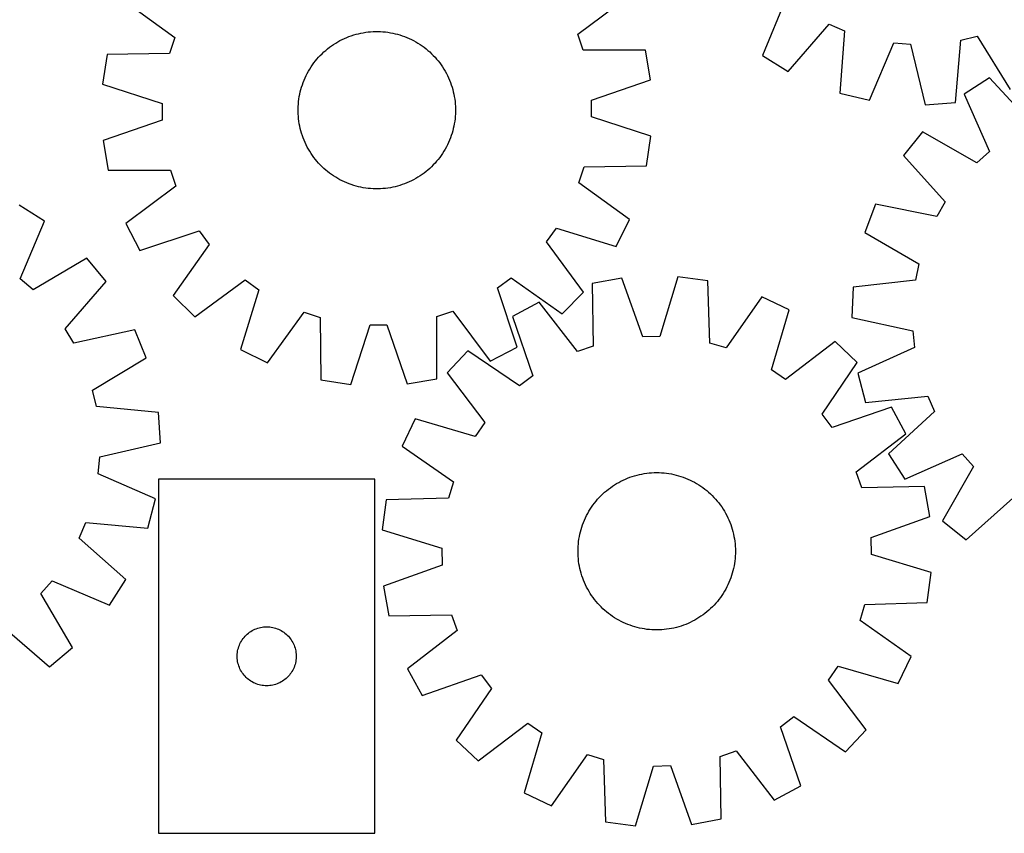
# Model space of a CAD drawing. Header units: millimetres. Extents: x 7 to 1493, y 7 to 2993.
# Tile 6 of 13: x 326 to 827, y 2116 to 2529. Entities that reach past the tile are written whole.
import ezdxf

# ---------------------------------------------------------------- set-up
doc = ezdxf.new("R2010")
doc.units = ezdxf.units.MM
doc.layers.add('CUT', color=7, linetype='CONTINUOUS', true_color=0x000000)

msp = doc.modelspace()

# ---------------------------------------------------------------- linework, layer by layer
at = {"layer": 'CUT'}
for p, q in [((379.50268, 2538.935941), (405.245763, 2520.327652)), ((610.140291, 2521.954712), (635.584611, 2540.969478)), ((716.04444, 2540.479669), (703.982267, 2511.09466)), ((499.878262, 2522.514599), (501.112569, 2522.750166)), ((501.112569, 2522.750166), (502.353667, 2522.946847)), ((502.353667, 2522.946847), (503.60033, 2523.104448)), ((503.60033, 2523.104448), (504.851329, 2523.222811)), ((504.851329, 2523.222811), (506.105428, 2523.301822)), ((506.105428, 2523.301822), (507.361389, 2523.341401)), ((507.361389, 2523.341401), (508.617975, 2523.34151)), ((508.617975, 2523.34151), (509.873944, 2523.302149)), ((509.873944, 2523.302149), (511.128056, 2523.223356)), ((511.128056, 2523.223356), (512.379075, 2523.10521)), ((512.379075, 2523.10521), (513.625766, 2522.947826)), ((513.625766, 2522.947826), (514.866897, 2522.751361)), ((514.866897, 2522.751361), (516.101246, 2522.516007)), ((717.082244, 2503.024893), (737.900512, 2527.016026)), ((737.900512, 2527.016026), (745.814497, 2523.716299)), ((745.814497, 2523.716299), (743.423155, 2492.042078)), ((405.245763, 2520.327652), (402.660983, 2512.152183)), ((487.090251, 2517.450183), (488.171791, 2518.08993)), ((488.171791, 2518.08993), (489.272893, 2518.695391)), ((489.272893, 2518.695391), (490.392469, 2519.265966)), ((490.392469, 2519.265966), (491.529415, 2519.801092)), ((491.529415, 2519.801092), (492.682609, 2520.300243)), ((492.682609, 2520.300243), (493.850912, 2520.762924)), ((493.850912, 2520.762924), (495.033172, 2521.18868)), ((495.033172, 2521.18868), (496.228222, 2521.57709)), ((496.228222, 2521.57709), (497.434883, 2521.927771)), ((497.434883, 2521.927771), (498.651963, 2522.240377)), ((498.651963, 2522.240377), (499.878262, 2522.514599)), ((516.101246, 2522.516007), (517.327592, 2522.241998)), ((517.327592, 2522.241998), (518.544727, 2521.929603)), ((518.544727, 2521.929603), (519.751448, 2521.579132)), ((519.751448, 2521.579132), (520.946566, 2521.19093)), ((520.946566, 2521.19093), (522.1289, 2520.765379)), ((522.1289, 2520.765379), (523.297283, 2520.302901)), ((523.297283, 2520.302901), (524.450564, 2519.803951)), ((524.450564, 2519.803951), (525.587603, 2519.269021)), ((525.587603, 2519.269021), (526.707278, 2518.698641)), ((526.707278, 2518.698641), (527.808485, 2518.093372)), ((527.808485, 2518.093372), (528.890136, 2517.453811)), ((612.854579, 2513.821323), (610.140291, 2521.954712)), ((758.375669, 2488.415389), (770.76135, 2517.665511)), ((770.76135, 2517.665511), (779.30767, 2516.97284)), ((802.162635, 2487.281295), (804.903333, 2518.927201)), ((804.903333, 2518.927201), (813.245413, 2520.909389)), ((813.245413, 2520.909389), (829.928416, 2493.87881)), ((480.154149, 2512.069026), (481.070085, 2512.929297)), ((481.070085, 2512.929297), (482.012592, 2513.760374)), ((482.012592, 2513.760374), (482.980738, 2514.561436)), ((482.980738, 2514.561436), (483.973568, 2515.331692)), ((483.973568, 2515.331692), (484.990103, 2516.070382)), ((484.990103, 2516.070382), (486.029339, 2516.776778)), ((486.029339, 2516.776778), (487.090251, 2517.450183)), ((528.890136, 2517.453811), (529.951164, 2516.780591)), ((529.951164, 2516.780591), (530.990523, 2516.074376)), ((530.990523, 2516.074376), (532.007186, 2515.335862)), ((532.007186, 2515.335862), (533.00015, 2514.565778)), ((533.00015, 2514.565778), (533.968436, 2513.764884)), ((533.968436, 2513.764884), (534.911086, 2512.933971)), ((534.911086, 2512.933971), (535.827172, 2512.073859)), ((644.618849, 2513.898306), (612.854579, 2513.821323)), ((647.146354, 2498.721275), (644.618849, 2513.898306)), ((779.30767, 2516.97284), (786.82124, 2486.109901)), ((370.899497, 2511.72471), (368.613336, 2496.509454)), ((402.660983, 2512.152183), (370.899497, 2511.72471)), ((476.003683, 2507.360422), (476.773767, 2508.353387)), ((476.773767, 2508.353387), (477.57466, 2509.321672)), ((477.57466, 2509.321672), (478.405573, 2510.264323)), ((478.405573, 2510.264323), (479.265686, 2511.180409)), ((479.265686, 2511.180409), (480.154149, 2512.069026)), ((535.827172, 2512.073859), (536.715789, 2511.185396)), ((536.715789, 2511.185396), (537.576061, 2510.269459)), ((537.576061, 2510.269459), (538.407138, 2509.326953)), ((538.407138, 2509.326953), (539.208199, 2508.358807)), ((539.208199, 2508.358807), (539.978455, 2507.365976)), ((703.982267, 2511.09466), (717.082244, 2503.024893)), ((472.640904, 2502.060514), (473.246173, 2503.161721)), ((473.246173, 2503.161721), (473.885733, 2504.243372)), ((473.885733, 2504.243372), (474.558953, 2505.304401)), ((474.558953, 2505.304401), (475.265169, 2506.343759)), ((475.265169, 2506.343759), (476.003683, 2507.360422)), ((539.978455, 2507.365976), (540.717146, 2506.349442)), ((540.717146, 2506.349442), (541.423542, 2505.310206)), ((541.423542, 2505.310206), (542.096946, 2504.249294)), ((542.096946, 2504.249294), (542.736694, 2503.167754)), ((542.736694, 2503.167754), (543.342154, 2502.066652)), ((470.574166, 2497.482136), (471.036644, 2498.65052)), ((471.036644, 2498.65052), (471.535594, 2499.8038)), ((471.535594, 2499.8038), (472.070524, 2500.940839)), ((472.070524, 2500.940839), (472.640904, 2502.060514)), ((543.342154, 2502.066652), (543.912729, 2500.947076)), ((543.912729, 2500.947076), (544.447856, 2499.81013)), ((544.447856, 2499.81013), (544.947007, 2498.656936)), ((544.947007, 2498.656936), (545.409688, 2497.488633)), ((617.071482, 2488.499885), (647.146354, 2498.721275)), ((819.514104, 2499.860407), (806.624291, 2491.459022)), ((840.937725, 2476.40826), (819.514104, 2499.860407)), ((368.613336, 2496.509454), (398.846741, 2486.76697)), ((468.823538, 2491.454482), (469.097547, 2492.680828)), ((469.097547, 2492.680828), (469.409941, 2493.897963)), ((469.409941, 2493.897963), (469.760413, 2495.104684)), ((469.760413, 2495.104684), (470.148615, 2496.299802)), ((470.148615, 2496.299802), (470.574166, 2497.482136)), ((545.409688, 2497.488633), (545.835444, 2496.306373)), ((545.835444, 2496.306373), (546.223854, 2495.111323)), ((546.223854, 2495.111323), (546.574535, 2493.904662)), ((546.574535, 2493.904662), (546.88714, 2492.687582)), ((546.88714, 2492.687582), (547.161362, 2491.461283)), ((468.116189, 2486.481292), (468.234335, 2487.732311)), ((468.234335, 2487.732311), (468.391719, 2488.979002)), ((468.391719, 2488.979002), (468.588184, 2490.220134)), ((468.588184, 2490.220134), (468.823538, 2491.454482)), ((547.161362, 2491.461283), (547.39693, 2490.226975)), ((547.39693, 2490.226975), (547.593611, 2488.985878)), ((547.593611, 2488.985878), (547.751211, 2487.739215)), ((547.751211, 2487.739215), (547.869575, 2486.488216)), ((617.139568, 2479.925811), (617.071482, 2488.499885)), ((743.423155, 2492.042078), (758.375669, 2488.415389)), ((806.624291, 2491.459022), (819.432293, 2462.391346)), ((398.846741, 2486.76697), (398.914827, 2478.192896)), ((467.998035, 2483.971211), (468.037396, 2485.22718)), ((467.998144, 2482.714626), (467.998035, 2483.971211)), ((468.037723, 2481.458664), (467.998144, 2482.714626)), ((468.037396, 2485.22718), (468.116189, 2486.481292)), ((547.869575, 2486.488216), (547.948586, 2485.234117)), ((547.948586, 2485.234117), (547.988165, 2483.978155)), ((547.988274, 2482.72157), (547.948913, 2481.465601)), ((547.988165, 2483.978155), (547.988274, 2482.72157)), ((786.82124, 2486.109901), (802.162635, 2487.281295)), ((398.914827, 2478.192896), (368.839955, 2467.971506)), ((468.116734, 2480.204565), (468.037723, 2481.458664)), ((468.235097, 2478.953566), (468.116734, 2480.204565)), ((468.392697, 2477.706903), (468.235097, 2478.953566)), ((468.589378, 2476.465806), (468.392697, 2477.706903)), ((547.59459, 2477.713779), (547.398124, 2476.472647)), ((547.751973, 2478.96047), (547.59459, 2477.713779)), ((547.87012, 2480.211489), (547.751973, 2478.96047)), ((547.948913, 2481.465601), (547.87012, 2480.211489)), ((647.372973, 2470.183327), (617.139568, 2479.925811)), ((468.824946, 2475.231498), (468.589378, 2476.465806)), ((469.099168, 2474.005199), (468.824946, 2475.231498)), ((469.411774, 2472.788119), (469.099168, 2474.005199)), ((469.762455, 2471.581458), (469.411774, 2472.788119)), ((546.576367, 2472.794818), (546.225896, 2471.588097)), ((546.888762, 2474.011953), (546.576367, 2472.794818)), ((547.162771, 2475.238299), (546.888762, 2474.011953)), ((547.398124, 2476.472647), (547.162771, 2475.238299)), ((368.839955, 2467.971506), (371.367459, 2452.794475)), ((470.150865, 2470.386408), (469.762455, 2471.581458)), ((470.576621, 2469.204148), (470.150865, 2470.386408)), ((471.039302, 2468.035845), (470.576621, 2469.204148)), ((471.538452, 2466.882651), (471.039302, 2468.035845)), ((544.949664, 2468.042262), (544.450714, 2466.888981)), ((545.412143, 2469.210645), (544.949664, 2468.042262)), ((545.837693, 2470.392979), (545.412143, 2469.210645)), ((546.225896, 2471.588097), (545.837693, 2470.392979)), ((645.086812, 2454.968071), (647.372973, 2470.183327)), ((785.447719, 2472.327409), (775.784948, 2460.354047)), ((813.069905, 2456.643355), (785.447719, 2472.327409)), ((472.073579, 2465.745705), (471.538452, 2466.882651)), ((472.644154, 2464.626129), (472.073579, 2465.745705)), ((473.249614, 2463.525027), (472.644154, 2464.626129)), ((473.889362, 2462.443487), (473.249614, 2463.525027)), ((542.740135, 2463.53106), (542.100575, 2462.449409)), ((543.345404, 2464.632267), (542.740135, 2463.53106)), ((543.915785, 2465.751942), (543.345404, 2464.632267)), ((544.450714, 2466.888981), (543.915785, 2465.751942)), ((474.562767, 2461.382575), (473.889362, 2462.443487)), ((475.269162, 2460.343339), (474.562767, 2461.382575)), ((476.007853, 2459.326805), (475.269162, 2460.343339)), ((476.778109, 2458.333974), (476.007853, 2459.326805)), ((477.579171, 2457.365828), (476.778109, 2458.333974)), ((539.212542, 2458.339395), (538.411648, 2457.371109)), ((539.982626, 2459.332359), (539.212542, 2458.339395)), ((540.72114, 2460.349022), (539.982626, 2459.332359)), ((541.427355, 2461.38838), (540.72114, 2460.349022)), ((542.100575, 2462.449409), (541.427355, 2461.38838)), ((775.784948, 2460.354047), (796.948488, 2436.666933)), ((819.432293, 2462.391346), (813.069905, 2456.643355)), ((371.367459, 2452.794475), (403.131729, 2452.871458)), ((403.131729, 2452.871458), (405.846018, 2444.73807)), ((478.410248, 2456.423322), (477.579171, 2457.365828)), ((479.270519, 2455.507385), (478.410248, 2456.423322)), ((480.159136, 2454.618922), (479.270519, 2455.507385)), ((481.075222, 2453.75881), (480.159136, 2454.618922)), ((482.017873, 2452.927897), (481.075222, 2453.75881)), ((482.986158, 2452.127003), (482.017873, 2452.927897)), ((533.973717, 2452.932407), (533.005571, 2452.131346)), ((534.916223, 2453.763484), (533.973717, 2452.932407)), ((535.83216, 2454.623755), (534.916223, 2453.763484)), ((536.720623, 2455.512373), (535.83216, 2454.623755)), ((537.580735, 2456.428459), (536.720623, 2455.512373)), ((538.411648, 2457.371109), (537.580735, 2456.428459)), ((610.740545, 2446.36513), (613.325326, 2454.540598)), ((613.325326, 2454.540598), (645.086812, 2454.968071)), ((483.979122, 2451.356919), (482.986158, 2452.127003)), ((484.995785, 2450.618405), (483.979122, 2451.356919)), ((486.035144, 2449.91219), (484.995785, 2450.618405)), ((487.096173, 2449.23897), (486.035144, 2449.91219)), ((488.177824, 2448.59941), (487.096173, 2449.23897)), ((489.279031, 2447.994141), (488.177824, 2448.59941)), ((490.398706, 2447.42376), (489.279031, 2447.994141)), ((526.713416, 2447.99739), (525.59384, 2447.426815)), ((527.814517, 2448.602851), (526.713416, 2447.99739)), ((528.896058, 2449.242599), (527.814517, 2448.602851)), ((529.956969, 2449.916003), (528.896058, 2449.242599)), ((530.996205, 2450.622399), (529.956969, 2449.916003)), ((532.01274, 2451.361089), (530.996205, 2450.622399)), ((533.005571, 2452.131346), (532.01274, 2451.361089)), ((405.846018, 2444.73807), (380.401698, 2425.723303)), ((491.535745, 2446.888831), (490.398706, 2447.42376)), ((492.689025, 2446.38988), (491.535745, 2446.888831)), ((493.857409, 2445.927402), (492.689025, 2446.38988)), ((495.039743, 2445.501852), (493.857409, 2445.927402)), ((496.23486, 2445.113649), (495.039743, 2445.501852)), ((497.441582, 2444.763178), (496.23486, 2445.113649)), ((498.658716, 2444.450783), (497.441582, 2444.763178)), ((499.885063, 2444.176774), (498.658716, 2444.450783)), ((501.119411, 2443.941421), (499.885063, 2444.176774)), ((502.360543, 2443.744955), (501.119411, 2443.941421)), ((503.607234, 2443.587571), (502.360543, 2443.744955)), ((504.858252, 2443.469425), (503.607234, 2443.587571)), ((506.112365, 2443.390632), (504.858252, 2443.469425)), ((507.368334, 2443.351271), (506.112365, 2443.390632)), ((508.624919, 2443.35138), (507.368334, 2443.351271)), ((509.880881, 2443.390959), (508.624919, 2443.35138)), ((511.13498, 2443.46997), (509.880881, 2443.390959)), ((512.385978, 2443.588334), (511.13498, 2443.46997)), ((513.632642, 2443.745934), (512.385978, 2443.588334)), ((514.873739, 2443.942615), (513.632642, 2443.745934)), ((516.108047, 2444.178182), (514.873739, 2443.942615)), ((517.334345, 2444.452405), (516.108047, 2444.178182)), ((518.551426, 2444.76501), (517.334345, 2444.452405)), ((519.758086, 2445.115691), (518.551426, 2444.76501)), ((520.953136, 2445.504101), (519.758086, 2445.115691)), ((522.135396, 2445.929857), (520.953136, 2445.504101)), ((523.3037, 2446.392538), (522.135396, 2445.929857)), ((524.456894, 2446.891689), (523.3037, 2446.392538)), ((525.59384, 2447.426815), (524.456894, 2446.891689)), ((636.483628, 2427.756841), (610.740545, 2446.36513)), ((339.149713, 2426.901904), (326.136596, 2435.111006)), ((761.556825, 2435.614881), (756.066957, 2421.241576)), ((792.673725, 2429.234184), (761.556825, 2435.614881)), ((796.948488, 2436.666933), (792.673725, 2429.234184)), ((629.607588, 2413.992735), (636.483628, 2427.756841)), ((326.774649, 2397.647288), (339.149713, 2426.901904)), ((380.401698, 2425.723303), (387.495458, 2412.070131)), ((594.283892, 2416.424431), (599.268523, 2423.401023)), ((599.268523, 2423.401023), (629.607588, 2413.992735)), ((387.495458, 2412.070131), (417.681285, 2421.959045)), ((417.681285, 2421.959045), (422.776082, 2415.062494)), ((756.066957, 2421.241576), (783.5144, 2405.253686)), ((422.776082, 2415.062494), (404.452981, 2389.115649)), ((613.016741, 2390.771847), (594.283892, 2416.424431)), ((360.607971, 2408.086778), (333.221667, 2391.994384)), ((370.447428, 2396.258184), (360.607971, 2408.086778)), ((783.5144, 2405.253686), (781.745704, 2396.863746)), ((333.221667, 2391.994384), (326.774649, 2397.647288)), ((569.3805, 2393.034521), (576.277051, 2398.129318)), ((576.277051, 2398.129318), (602.223895, 2379.806218)), ((632.551306, 2397.974732), (617.41898, 2395.192059)), ((643.2776, 2368.076215), (632.551306, 2397.974732)), ((661.081393, 2398.681796), (651.849312, 2368.288648)), ((676.332983, 2396.65213), (661.081393, 2398.681796)), ((349.637869, 2372.259496), (370.447428, 2396.258184)), ((415.41861, 2378.322804), (441.071195, 2397.055653)), ((441.071195, 2397.055653), (448.047786, 2392.071022)), ((579.269414, 2362.848694), (569.3805, 2393.034521)), ((617.41898, 2395.192059), (618.030749, 2363.433588)), ((677.295145, 2364.902342), (676.332983, 2396.65213)), ((750.18003, 2393.316499), (749.400451, 2377.950211)), ((781.745704, 2396.863746), (750.18003, 2393.316499)), ((404.452981, 2389.115649), (415.41861, 2378.322804)), ((448.047786, 2392.071022), (438.639498, 2361.731957)), ((602.223895, 2379.806218), (613.016741, 2390.771847)), ((703.685203, 2388.508305), (685.512973, 2362.455574)), ((717.563126, 2381.864977), (703.685203, 2388.508305)), ((590.503749, 2385.70332), (576.971946, 2378.380695)), ((609.944212, 2360.582747), (590.503749, 2385.70332)), ((452.403604, 2354.855916), (471.011893, 2380.599)), ((471.011893, 2380.599), (479.187362, 2378.014219)), ((479.187362, 2378.014219), (479.614835, 2346.252733)), ((538.468087, 2378.484965), (546.601475, 2381.199254)), ((538.545069, 2346.720696), (538.468087, 2378.484965)), ((546.601475, 2381.199254), (565.616242, 2355.754934)), ((576.971946, 2378.380695), (587.36768, 2348.36564)), ((708.666973, 2351.371811), (717.563126, 2381.864977)), ((749.400451, 2377.950211), (780.44505, 2371.226551)), ((494.830091, 2343.966572), (504.572575, 2374.199977)), ((504.572575, 2374.199977), (513.146648, 2374.268063)), ((513.146648, 2374.268063), (523.368039, 2344.193191)), ((354.022505, 2364.891027), (349.637869, 2372.259496)), ((385.041251, 2371.732969), (354.022505, 2364.891027)), ((390.743894, 2357.442748), (385.041251, 2371.732969)), ((651.849312, 2368.288648), (643.2776, 2368.076215)), ((780.44505, 2371.226551), (781.355554, 2362.700687)), ((565.616242, 2355.754934), (579.269414, 2362.848694)), ((618.030749, 2363.433588), (609.944212, 2360.582747)), ((685.512973, 2362.455574), (677.295145, 2364.902342)), ((741.060053, 2365.667439), (715.726499, 2346.505347)), ((752.205841, 2355.060745), (741.060053, 2365.667439)), ((781.355554, 2362.700687), (752.430974, 2349.572724)), ((363.536825, 2341.049147), (390.743894, 2357.442748)), ((438.639498, 2361.731957), (452.403604, 2354.855916)), ((554.306222, 2361.039104), (543.699528, 2349.893316)), ((580.557884, 2343.155452), (554.306222, 2361.039104)), ((734.32219, 2328.809083), (752.205841, 2355.060745)), ((543.699528, 2349.893316), (562.86162, 2324.559761)), ((587.36768, 2348.36564), (580.557884, 2343.155452)), ((715.726499, 2346.505347), (708.666973, 2351.371811)), ((752.430974, 2349.572724), (756.437994, 2334.717613)), ((479.614835, 2346.252733), (494.830091, 2343.966572)), ((523.368039, 2344.193191), (538.545069, 2346.720696)), ((365.429879, 2332.686389), (363.536825, 2341.049147)), ((756.437994, 2334.717613), (788.040888, 2337.916341)), ((788.040888, 2337.916341), (791.541466, 2330.089124)), ((397.044736, 2329.608144), (365.429879, 2332.686389)), ((398.052351, 2314.255123), (397.044736, 2329.608144)), ((739.532378, 2321.999288), (734.32219, 2328.809083)), ((769.547432, 2332.395021), (739.532378, 2321.999288)), ((791.541466, 2330.089124), (768.089319, 2308.665503)), ((776.870057, 2318.863218), (769.547432, 2332.395021)), ((527.50199, 2326.396389), (520.858662, 2312.518466)), ((557.995156, 2317.500236), (527.50199, 2326.396389)), ((562.86162, 2324.559761), (557.995156, 2317.500236)), ((751.749485, 2299.422755), (776.870057, 2318.863218)), ((367.110989, 2307.071328), (398.052351, 2314.255123)), ((520.858662, 2312.518466), (546.911393, 2294.346236)), ((768.089319, 2308.665503), (776.490703, 2295.775689)), ((776.490703, 2295.775689), (805.55838, 2308.583691)), ((805.55838, 2308.583691), (811.30637, 2302.221304)), ((366.327157, 2298.532887), (367.110989, 2307.071328)), ((395.443442, 2285.835773), (366.327157, 2298.532887)), ((637.85992, 2297.127316), (639.060505, 2297.498263)), ((639.060505, 2297.498263), (640.27215, 2297.831316)), ((640.27215, 2297.831316), (641.493658, 2298.126145)), ((641.493658, 2298.126145), (642.723824, 2298.382461)), ((642.723824, 2298.382461), (643.961435, 2298.60001)), ((643.961435, 2298.60001), (645.205268, 2298.778577)), ((645.205268, 2298.778577), (646.454096, 2298.917986)), ((646.454096, 2298.917986), (647.706687, 2299.0181)), ((647.706687, 2299.0181), (648.961804, 2299.07882)), ((648.961804, 2299.07882), (650.21821, 2299.100085)), ((650.21821, 2299.100085), (651.474663, 2299.081876)), ((651.474663, 2299.081876), (652.729925, 2299.024209)), ((652.729925, 2299.024209), (653.982755, 2298.927142)), ((653.982755, 2298.927142), (655.231919, 2298.79077)), ((655.231919, 2298.79077), (656.476182, 2298.615229)), ((656.476182, 2298.615229), (657.714318, 2298.40069)), ((657.714318, 2298.40069), (658.945104, 2298.147367)), ((658.945104, 2298.147367), (660.167326, 2297.85551)), ((660.167326, 2297.85551), (661.379777, 2297.525405)), ((661.379777, 2297.525405), (662.581261, 2297.157379)), ((754.600325, 2291.336218), (751.749485, 2299.422755)), ((811.30637, 2302.221304), (795.622316, 2274.599117)), ((397.010581, 2295.712428), (397.010581, 2115.712428)), ((507.010581, 2295.712428), (397.010581, 2295.712428)), ((507.010581, 2115.712428), (507.010581, 2295.712428)), ((546.911393, 2294.346236), (544.464625, 2286.128408)), ((627.743302, 2292.155972), (628.792726, 2292.847143)), ((628.792726, 2292.847143), (629.863342, 2293.505009)), ((629.863342, 2293.505009), (630.954094, 2294.128922)), ((630.954094, 2294.128922), (632.063905, 2294.718266)), ((632.063905, 2294.718266), (633.19168, 2295.272459)), ((633.19168, 2295.272459), (634.336306, 2295.790954)), ((634.336306, 2295.790954), (635.496654, 2296.27324)), ((635.496654, 2296.27324), (636.671579, 2296.718841)), ((636.671579, 2296.718841), (637.85992, 2297.127316)), ((662.581261, 2297.157379), (663.770592, 2296.751795)), ((663.770592, 2296.751795), (664.946597, 2296.309053)), ((664.946597, 2296.309053), (666.108114, 2295.829591)), ((666.108114, 2295.829591), (667.253998, 2295.313881)), ((667.253998, 2295.313881), (668.383118, 2294.762433)), ((668.383118, 2294.762433), (669.494359, 2294.17579)), ((669.494359, 2294.17579), (670.586625, 2293.554532)), ((670.586625, 2293.554532), (671.658838, 2292.899271)), ((671.658838, 2292.899271), (672.709939, 2292.210655)), ((621.948206, 2287.34997), (622.849529, 2288.22554)), ((622.849529, 2288.22554), (623.77791, 2289.072367)), ((623.77791, 2289.072367), (624.732432, 2289.889616)), ((624.732432, 2289.889616), (625.712153, 2290.676479)), ((625.712153, 2290.676479), (626.716107, 2291.432179)), ((626.716107, 2291.432179), (627.743302, 2292.155972)), ((672.709939, 2292.210655), (673.738892, 2291.489362)), ((673.738892, 2291.489362), (674.744681, 2290.736105)), ((674.744681, 2290.736105), (675.726313, 2289.951628)), ((675.726313, 2289.951628), (676.68282, 2289.136703)), ((676.68282, 2289.136703), (677.613257, 2288.292136)), ((677.613257, 2288.292136), (678.516707, 2287.418761)), ((678.516707, 2287.418761), (679.392278, 2286.517438)), ((786.358797, 2291.947987), (754.600325, 2291.336218)), ((789.14147, 2276.815661), (786.358797, 2291.947987)), ((391.657396, 2270.922812), (395.443442, 2285.835773)), ((512.714837, 2285.166246), (510.685171, 2269.914656)), ((544.464625, 2286.128408), (512.714837, 2285.166246)), ((617.156313, 2281.543202), (617.877605, 2282.572155)), ((617.877605, 2282.572155), (618.630862, 2283.577944)), ((618.630862, 2283.577944), (619.415339, 2284.559576)), ((619.415339, 2284.559576), (620.230264, 2285.516083)), ((620.230264, 2285.516083), (621.074831, 2286.44652)), ((621.074831, 2286.44652), (621.948206, 2287.34997)), ((679.392278, 2286.517438), (680.239105, 2285.589057)), ((680.239105, 2285.589057), (681.056353, 2284.634535)), ((681.056353, 2284.634535), (681.843216, 2283.654814)), ((681.843216, 2283.654814), (682.598917, 2282.65086)), ((682.598917, 2282.65086), (683.32271, 2281.623665)), ((807.595679, 2264.936347), (831.282792, 2286.099887)), ((614.604534, 2277.21638), (615.191177, 2278.327622)), ((615.191177, 2278.327622), (615.812435, 2279.419888)), ((615.812435, 2279.419888), (616.467696, 2280.4921)), ((616.467696, 2280.4921), (617.156313, 2281.543202)), ((683.32271, 2281.623665), (684.01388, 2280.574241)), ((684.01388, 2280.574241), (684.671747, 2279.503625)), ((684.671747, 2279.503625), (685.29566, 2278.412873)), ((685.29566, 2278.412873), (685.885004, 2277.303062)), ((356.626505, 2265.773702), (360.010498, 2273.652024)), ((360.010498, 2273.652024), (391.657396, 2270.922812)), ((612.209588, 2271.414524), (612.615172, 2272.603855)), ((612.615172, 2272.603855), (613.057914, 2273.779859)), ((613.057914, 2273.779859), (613.537376, 2274.941377)), ((613.537376, 2274.941377), (614.053086, 2276.087261)), ((614.053086, 2276.087261), (614.604534, 2277.21638)), ((685.885004, 2277.303062), (686.439197, 2276.175287)), ((686.439197, 2276.175287), (686.957692, 2275.030661)), ((686.957692, 2275.030661), (687.439978, 2273.870313)), ((687.439978, 2273.870313), (687.885578, 2272.695388)), ((687.885578, 2272.695388), (688.294053, 2271.507047)), ((759.242952, 2266.089367), (789.14147, 2276.815661)), ((795.622316, 2274.599117), (807.595679, 2264.936347)), ((510.685171, 2269.914656), (541.078319, 2260.682575)), ((610.966277, 2266.547581), (611.2196, 2267.778367)), ((611.2196, 2267.778367), (611.511457, 2269.000589)), ((611.511457, 2269.000589), (611.841562, 2270.21304)), ((611.841562, 2270.21304), (612.209588, 2271.414524)), ((688.294053, 2271.507047), (688.665, 2270.306462)), ((688.665, 2270.306462), (688.998053, 2269.094817)), ((688.998053, 2269.094817), (689.292883, 2267.873309)), ((689.292883, 2267.873309), (689.549198, 2266.643143)), ((380.394114, 2244.700602), (356.626505, 2265.773702)), ((610.342758, 2261.563187), (610.439825, 2262.816018)), ((610.439825, 2262.816018), (610.576197, 2264.065181)), ((610.576197, 2264.065181), (610.751738, 2265.309445)), ((610.751738, 2265.309445), (610.966277, 2266.547581)), ((689.549198, 2266.643143), (689.766747, 2265.405533)), ((689.766747, 2265.405533), (689.945314, 2264.161699)), ((689.945314, 2264.161699), (690.084724, 2262.912871)), ((690.084724, 2262.912871), (690.184838, 2261.66028)), ((759.455386, 2257.517655), (759.242952, 2266.089367)), ((541.078319, 2260.682575), (541.290752, 2252.110863)), ((610.266882, 2259.051472), (610.285091, 2260.307926)), ((610.288147, 2257.795067), (610.266882, 2259.051472)), ((610.285091, 2260.307926), (610.342758, 2261.563187)), ((610.348867, 2256.539949), (610.288147, 2257.795067)), ((690.184838, 2261.66028), (690.245557, 2260.405163)), ((690.248613, 2257.892304), (690.190946, 2256.637042)), ((690.245557, 2260.405163), (690.266823, 2259.148757)), ((690.266823, 2259.148757), (690.248613, 2257.892304)), ((789.848533, 2248.285574), (759.455386, 2257.517655)), ((610.448981, 2255.287358), (610.348867, 2256.539949)), ((610.58839, 2254.03853), (610.448981, 2255.287358)), ((610.766957, 2252.794697), (610.58839, 2254.03853)), ((610.984506, 2251.557087), (610.766957, 2252.794697)), ((689.781966, 2252.890785), (689.567428, 2251.652649)), ((689.957507, 2254.135048), (689.781966, 2252.890785)), ((690.093879, 2255.384212), (689.957507, 2254.135048)), ((690.190946, 2256.637042), (690.093879, 2255.384212)), ((541.290752, 2252.110863), (511.392235, 2241.384568)), ((611.240822, 2250.32692), (610.984506, 2251.557087)), ((611.535651, 2249.105412), (611.240822, 2250.32692)), ((611.868704, 2247.893768), (611.535651, 2249.105412)), ((612.239651, 2246.693182), (611.868704, 2247.893768)), ((688.692142, 2247.98719), (688.324116, 2246.785706)), ((689.022247, 2249.199641), (688.692142, 2247.98719)), ((689.314105, 2250.421863), (689.022247, 2249.199641)), ((689.567428, 2251.652649), (689.314105, 2250.421863)), ((787.818867, 2233.033984), (789.848533, 2248.285574)), ((337.277493, 2237.615531), (342.930397, 2244.06255)), ((342.930397, 2244.06255), (372.185012, 2231.687486)), ((372.185012, 2231.687486), (380.394114, 2244.700602)), ((612.648126, 2245.504841), (612.239651, 2246.693182)), ((613.093727, 2244.329917), (612.648126, 2245.504841)), ((613.576013, 2243.169569), (613.093727, 2244.329917)), ((614.094508, 2242.024943), (613.576013, 2243.169569)), ((686.996328, 2243.258853), (686.480619, 2242.112969)), ((687.475791, 2244.42037), (686.996328, 2243.258853)), ((687.918532, 2245.596375), (687.475791, 2244.42037)), ((688.324116, 2246.785706), (687.918532, 2245.596375)), ((353.369886, 2210.229228), (337.277493, 2237.615531)), ((511.392235, 2241.384568), (514.174908, 2226.252243)), ((614.648701, 2240.897167), (614.094508, 2242.024943)), ((615.238045, 2239.787356), (614.648701, 2240.897167)), ((615.861958, 2238.696605), (615.238045, 2239.787356)), ((616.519824, 2237.625989), (615.861958, 2238.696605)), ((617.210995, 2236.576565), (616.519824, 2237.625989)), ((684.066008, 2237.708129), (683.377392, 2236.657028)), ((684.721269, 2238.780342), (684.066008, 2237.708129)), ((685.342527, 2239.872608), (684.721269, 2238.780342)), ((685.92917, 2240.983849), (685.342527, 2239.872608)), ((686.480619, 2242.112969), (685.92917, 2240.983849)), ((617.934788, 2235.549369), (617.210995, 2236.576565)), ((618.690488, 2234.545416), (617.934788, 2235.549369)), ((619.477351, 2233.565694), (618.690488, 2234.545416)), ((620.2946, 2232.611172), (619.477351, 2233.565694)), ((621.141427, 2231.682792), (620.2946, 2232.611172)), ((680.303441, 2232.684147), (679.458874, 2231.75371)), ((681.118365, 2233.640654), (680.303441, 2232.684147)), ((681.902843, 2234.622286), (681.118365, 2233.640654)), ((682.656099, 2235.628075), (681.902843, 2234.622286)), ((683.377392, 2236.657028), (682.656099, 2235.628075)), ((756.06908, 2232.071822), (787.818867, 2233.033984)), ((622.016997, 2230.781469), (621.141427, 2231.682792)), ((622.920447, 2229.908093), (622.016997, 2230.781469)), ((623.850885, 2229.063526), (622.920447, 2229.908093)), ((624.807391, 2228.248602), (623.850885, 2229.063526)), ((625.789023, 2227.464124), (624.807391, 2228.248602)), ((626.794812, 2226.710868), (625.789023, 2227.464124)), ((674.821551, 2227.523751), (673.817598, 2226.76805)), ((675.801273, 2228.310614), (674.821551, 2227.523751)), ((676.755795, 2229.127862), (675.801273, 2228.310614)), ((677.684175, 2229.974689), (676.755795, 2229.127862)), ((678.585498, 2230.85026), (677.684175, 2229.974689)), ((679.458874, 2231.75371), (678.585498, 2230.85026)), ((753.622311, 2223.853994), (756.06908, 2232.071822)), ((514.174908, 2226.252243), (545.933379, 2226.864011)), ((545.933379, 2226.864011), (548.78422, 2218.777474)), ((627.823765, 2225.989575), (626.794812, 2226.710868)), ((628.874867, 2225.300959), (627.823765, 2225.989575)), ((629.947079, 2224.645698), (628.874867, 2225.300959)), ((631.039345, 2224.02444), (629.947079, 2224.645698)), ((632.150587, 2223.437797), (631.039345, 2224.02444)), ((633.279706, 2222.886348), (632.150587, 2223.437797)), ((634.42559, 2222.370639), (633.279706, 2222.886348)), ((635.587108, 2221.891176), (634.42559, 2222.370639)), ((666.197398, 2222.409275), (665.03705, 2221.926989)), ((667.342024, 2222.92777), (666.197398, 2222.409275)), ((668.4698, 2223.481963), (667.342024, 2222.92777)), ((669.579611, 2224.071307), (668.4698, 2223.481963)), ((670.670363, 2224.69522), (669.579611, 2224.071307)), ((671.740978, 2225.353087), (670.670363, 2224.69522)), ((672.790402, 2226.044257), (671.740978, 2225.353087)), ((673.817598, 2226.76805), (672.790402, 2226.044257)), ((779.675043, 2205.681764), (753.622311, 2223.853994)), ((317.542605, 2221.199329), (341.541293, 2200.38977)), ((442.1083, 2216.979407), (442.701439, 2217.474226)), ((442.701439, 2217.474226), (443.319265, 2217.937854)), ((443.319265, 2217.937854), (443.960138, 2218.369062)), ((443.960138, 2218.369062), (444.62236, 2218.766707)), ((444.62236, 2218.766707), (445.304174, 2219.129735)), ((445.304174, 2219.129735), (446.003773, 2219.457182)), ((446.003773, 2219.457182), (446.7193, 2219.748181)), ((446.7193, 2219.748181), (447.448859, 2220.001959)), ((447.448859, 2220.001959), (448.190515, 2220.217844)), ((448.190515, 2220.217844), (448.9423, 2220.395264)), ((448.9423, 2220.395264), (449.702223, 2220.533747)), ((449.702223, 2220.533747), (450.468266, 2220.632927)), ((450.468266, 2220.632927), (451.2384, 2220.69254)), ((451.2384, 2220.69254), (452.010581, 2220.712428)), ((452.010581, 2220.712428), (452.782763, 2220.69254)), ((452.782763, 2220.69254), (453.552896, 2220.632927)), ((453.552896, 2220.632927), (454.31894, 2220.533747)), ((454.31894, 2220.533747), (455.078862, 2220.395264)), ((455.078862, 2220.395264), (455.830648, 2220.217844)), ((455.830648, 2220.217844), (456.572304, 2220.001959)), ((456.572304, 2220.001959), (457.301863, 2219.748181)), ((457.301863, 2219.748181), (458.01739, 2219.457182)), ((458.01739, 2219.457182), (458.716988, 2219.129735)), ((458.716988, 2219.129735), (459.398802, 2218.766707)), ((459.398802, 2218.766707), (460.061024, 2218.369062)), ((460.061024, 2218.369062), (460.701898, 2217.937854)), ((460.701898, 2217.937854), (461.319724, 2217.474226)), ((461.319724, 2217.474226), (461.912863, 2216.979407)), ((548.78422, 2218.777474), (523.663647, 2199.337012)), ((636.763112, 2221.448435), (635.587108, 2221.891176)), ((637.952443, 2221.042851), (636.763112, 2221.448435)), ((639.153927, 2220.674825), (637.952443, 2221.042851)), ((640.366378, 2220.34472), (639.153927, 2220.674825)), ((641.5886, 2220.052862), (640.366378, 2220.34472)), ((642.819386, 2219.799539), (641.5886, 2220.052862)), ((644.057522, 2219.585001), (642.819386, 2219.799539)), ((645.301786, 2219.40946), (644.057522, 2219.585001)), ((646.550949, 2219.273088), (645.301786, 2219.40946)), ((647.80378, 2219.176021), (646.550949, 2219.273088)), ((649.059041, 2219.118354), (647.80378, 2219.176021)), ((650.315495, 2219.100144), (649.059041, 2219.118354)), ((651.5719, 2219.12141), (650.315495, 2219.100144)), ((652.827018, 2219.182129), (651.5719, 2219.12141)), ((654.079609, 2219.282243), (652.827018, 2219.182129)), ((655.328437, 2219.421653), (654.079609, 2219.282243)), ((656.57227, 2219.60022), (655.328437, 2219.421653)), ((657.80988, 2219.817769), (656.57227, 2219.60022)), ((659.040047, 2220.074084), (657.80988, 2219.817769)), ((660.261555, 2220.368914), (659.040047, 2220.074084)), ((661.473199, 2220.701967), (660.261555, 2220.368914)), ((662.673785, 2221.072914), (661.473199, 2220.701967)), ((663.862126, 2221.481389), (662.673785, 2221.072914)), ((665.03705, 2221.926989), (663.862126, 2221.481389)), ((438.425047, 2212.071144), (438.770399, 2212.76208)), ((438.770399, 2212.76208), (439.150862, 2213.43432)), ((439.150862, 2213.43432), (439.565426, 2214.086084)), ((439.565426, 2214.086084), (440.012993, 2214.715643)), ((440.012993, 2214.715643), (440.492375, 2215.321326)), ((440.492375, 2215.321326), (441.002301, 2215.901529)), ((441.002301, 2215.901529), (441.541419, 2216.454711)), ((441.541419, 2216.454711), (442.1083, 2216.979407)), ((461.912863, 2216.979407), (462.479744, 2216.454711)), ((462.479744, 2216.454711), (463.018862, 2215.901529)), ((463.018862, 2215.901529), (463.528788, 2215.321326)), ((463.528788, 2215.321326), (464.00817, 2214.715643)), ((464.00817, 2214.715643), (464.455737, 2214.086084)), ((464.455737, 2214.086084), (464.870301, 2213.43432)), ((464.870301, 2213.43432), (465.250763, 2212.76208)), ((465.250763, 2212.76208), (465.596115, 2212.071144)), ((341.541293, 2200.38977), (353.369886, 2210.229228)), ((437.055318, 2206.87006), (437.134741, 2207.638404)), ((437.134741, 2207.638404), (437.253612, 2208.40164)), ((437.253612, 2208.40164), (437.411616, 2209.157745)), ((437.411616, 2209.157745), (437.608333, 2209.904713)), ((437.608333, 2209.904713), (437.843243, 2210.640564)), ((437.843243, 2210.640564), (438.115722, 2211.363347)), ((438.115722, 2211.363347), (438.425047, 2212.071144)), ((465.596115, 2212.071144), (465.905441, 2211.363347)), ((465.905441, 2211.363347), (466.17792, 2210.640564)), ((466.17792, 2210.640564), (466.412829, 2209.904713)), ((466.412829, 2209.904713), (466.609547, 2209.157745)), ((466.609547, 2209.157745), (466.767551, 2208.40164)), ((466.767551, 2208.40164), (466.886421, 2207.638404)), ((466.886421, 2207.638404), (466.965844, 2206.87006)), ((437.015554, 2206.098647), (437.055318, 2206.87006)), ((437.015554, 2205.32621), (437.015554, 2206.098647)), ((437.055318, 2204.554797), (437.015554, 2205.32621)), ((437.134741, 2203.786453), (437.055318, 2204.554797)), ((437.253612, 2203.023217), (437.134741, 2203.786453)), ((437.411616, 2202.267112), (437.253612, 2203.023217)), ((466.767551, 2203.023217), (466.609547, 2202.267112)), ((466.886421, 2203.786453), (466.767551, 2203.023217)), ((466.965844, 2204.554797), (466.886421, 2203.786453)), ((466.965844, 2206.87006), (467.005608, 2206.098647)), ((467.005608, 2205.32621), (466.965844, 2204.554797)), ((467.005608, 2206.098647), (467.005608, 2205.32621)), ((773.031715, 2191.803841), (779.675043, 2205.681764)), ((437.608333, 2201.520144), (437.411616, 2202.267112)), ((437.843243, 2200.784293), (437.608333, 2201.520144)), ((438.115722, 2200.06151), (437.843243, 2200.784293)), ((438.425047, 2199.353713), (438.115722, 2200.06151)), ((438.770399, 2198.662777), (438.425047, 2199.353713)), ((439.150862, 2197.990536), (438.770399, 2198.662777)), ((439.565426, 2197.338773), (439.150862, 2197.990536)), ((440.012993, 2196.709214), (439.565426, 2197.338773)), ((464.455737, 2197.338773), (464.00817, 2196.709214)), ((464.870301, 2197.990536), (464.455737, 2197.338773)), ((465.250763, 2198.662777), (464.870301, 2197.990536)), ((465.596115, 2199.353713), (465.250763, 2198.662777)), ((465.905441, 2200.06151), (465.596115, 2199.353713)), ((466.17792, 2200.784293), (465.905441, 2200.06151)), ((466.412829, 2201.520144), (466.17792, 2200.784293)), ((466.609547, 2202.267112), (466.412829, 2201.520144)), ((523.663647, 2199.337012), (530.986272, 2185.805209)), ((737.672085, 2193.640468), (742.538548, 2200.699994)), ((742.538548, 2200.699994), (773.031715, 2191.803841)), ((440.492375, 2196.103531), (440.012993, 2196.709214)), ((441.002301, 2195.523328), (440.492375, 2196.103531)), ((441.541419, 2194.970146), (441.002301, 2195.523328)), ((442.1083, 2194.445449), (441.541419, 2194.970146)), ((442.701439, 2193.950631), (442.1083, 2194.445449)), ((443.319265, 2193.487003), (442.701439, 2193.950631)), ((443.960138, 2193.055795), (443.319265, 2193.487003)), ((444.62236, 2192.65815), (443.960138, 2193.055795)), ((445.304174, 2192.295122), (444.62236, 2192.65815)), ((446.003773, 2191.967675), (445.304174, 2192.295122)), ((458.716988, 2192.295122), (458.01739, 2191.967675)), ((459.398802, 2192.65815), (458.716988, 2192.295122)), ((460.061024, 2193.055795), (459.398802, 2192.65815)), ((460.701898, 2193.487003), (460.061024, 2193.055795)), ((461.319724, 2193.950631), (460.701898, 2193.487003)), ((461.912863, 2194.445449), (461.319724, 2193.950631)), ((462.479744, 2194.970146), (461.912863, 2194.445449)), ((463.018862, 2195.523328), (462.479744, 2194.970146)), ((463.528788, 2196.103531), (463.018862, 2195.523328)), ((464.00817, 2196.709214), (463.528788, 2196.103531)), ((530.986272, 2185.805209), (561.001327, 2196.200942)), ((561.001327, 2196.200942), (566.211515, 2189.391147)), ((756.834177, 2168.306914), (737.672085, 2193.640468)), ((446.7193, 2191.676676), (446.003773, 2191.967675)), ((447.448859, 2191.422898), (446.7193, 2191.676676)), ((448.190515, 2191.207013), (447.448859, 2191.422898)), ((448.9423, 2191.029593), (448.190515, 2191.207013)), ((449.702223, 2190.89111), (448.9423, 2191.029593)), ((450.468266, 2190.79193), (449.702223, 2190.89111)), ((451.2384, 2190.732317), (450.468266, 2190.79193)), ((452.010581, 2190.712428), (451.2384, 2190.732317)), ((452.782763, 2190.732317), (452.010581, 2190.712428)), ((453.552896, 2190.79193), (452.782763, 2190.732317)), ((454.31894, 2190.89111), (453.552896, 2190.79193)), ((455.078862, 2191.029593), (454.31894, 2190.89111)), ((455.830648, 2191.207013), (455.078862, 2191.029593)), ((456.572304, 2191.422898), (455.830648, 2191.207013)), ((457.301863, 2191.676676), (456.572304, 2191.422898)), ((458.01739, 2191.967675), (457.301863, 2191.676676)), ((566.211515, 2189.391147), (548.327863, 2163.139485)), ((713.166025, 2169.834589), (719.97582, 2175.044777)), ((719.97582, 2175.044777), (746.227482, 2157.161126)), ((559.473651, 2152.53279), (584.807206, 2171.694882)), ((584.807206, 2171.694882), (591.866731, 2166.828419)), ((723.561758, 2139.819535), (713.166025, 2169.834589)), ((746.227482, 2157.161126), (756.834177, 2168.306914)), ((548.327863, 2163.139485), (559.473651, 2152.53279)), ((591.866731, 2166.828419), (582.970578, 2136.335252)), ((682.502956, 2154.766642), (690.589493, 2157.617482)), ((690.589493, 2157.617482), (710.029955, 2132.49691)), ((596.848501, 2129.691924), (615.020731, 2155.744656)), ((615.020731, 2155.744656), (623.238559, 2153.297887)), ((623.238559, 2153.297887), (624.200721, 2121.5481)), ((683.114724, 2123.00817), (682.502956, 2154.766642)), ((639.452311, 2119.518434), (648.684392, 2149.911581)), ((648.684392, 2149.911581), (657.256104, 2150.124015)), ((657.256104, 2150.124015), (667.982399, 2120.225497)), ((710.029955, 2132.49691), (723.561758, 2139.819535)), ((582.970578, 2136.335252), (596.848501, 2129.691924)), ((667.982399, 2120.225497), (683.114724, 2123.00817)), ((624.200721, 2121.5481), (639.452311, 2119.518434)), ((397.010581, 2115.712428), (507.010581, 2115.712428))]:
    msp.add_line(p, q, dxfattribs=at)

doc.saveas('drawing.dxf')
